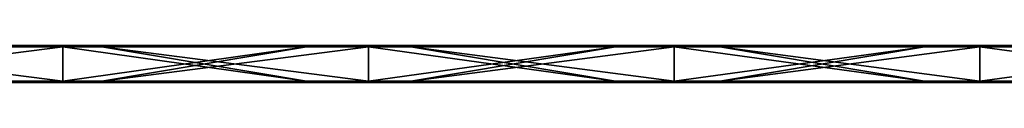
# Model space of a CAD drawing. Header units: millimetres. Extents: x -792 to 792, y -10 to 10.
# Tile 5 of 10: x -205 to -46, y -6 to 0. Entities that reach past the tile are written whole.
import ezdxf

# ---------------------------------------------------------------- set-up
doc = ezdxf.new("R2010")
doc.units = ezdxf.units.MM
doc.header["$LTSCALE"] = 65.185185
for name, color, linetype in [('1', 7, 'CONTINUOUS'), ('10', 7, 'CONTINUOUS'), ('12', 7, 'CONTINUOUS'), ('14', 7, 'CONTINUOUS'), ('2', 7, 'CONTINUOUS'), ('4', 7, 'CONTINUOUS'), ('6', 7, 'CONTINUOUS'), ('8', 7, 'CONTINUOUS')]:
    doc.layers.add(name, color=color, linetype=linetype)

msp = doc.modelspace()

# ---------------------------------------------------------------- linework, layer by layer
at = {"layer": '1', "linetype": 'CONTINUOUS'}
for points in [[(-198.07, 0, 454.8), (-247.59, 0, 454.8), (-198.07, 0, 504.8), (-198.07, 0, 454.8)], [(-247.59, 0, 454.8), (-198.07, 0, 454.8), (-247.59, 0, 404.75), (-247.59, 0, 454.8)], [(-198.07, 0, 504.8), (-247.59, 0, 454.8), (-241.8, 0, 504.8), (-198.07, 0, 504.8)], [(-198.07, 0, 454.8), (-198.07, 0, 404.75), (-247.59, 0, 404.75), (-198.07, 0, 454.8)], [(-208.65, 0, 0.2), (-247.59, 0, 0.2), (-198.07, 0, 4.35), (-208.65, 0, 0.2)], [(-198.07, 0, 4.35), (-247.59, 0, 0.2), (-247.59, 0, 4.35), (-198.07, 0, 4.35)], [(-198.07, 0, 4.35), (-247.59, 0, 4.35), (-198.07, 0, 54.4), (-198.07, 0, 4.35)], [(-198.07, 0, 54.4), (-247.59, 0, 4.35), (-247.59, 0, 54.4), (-198.07, 0, 54.4)], [(-198.07, 0, 54.4), (-247.59, 0, 54.4), (-198.07, 0, 104.45), (-198.07, 0, 54.4)], [(-198.07, 0, 104.45), (-247.59, 0, 54.4), (-247.59, 0, 104.45), (-198.07, 0, 104.45)], [(-198.07, 0, 104.45), (-247.59, 0, 104.45), (-198.07, 0, 154.5), (-198.07, 0, 104.45)], [(-198.07, 0, 154.5), (-247.59, 0, 104.45), (-247.59, 0, 154.5), (-198.07, 0, 154.5)], [(-198.07, 0, 154.5), (-247.59, 0, 154.5), (-198.07, 0, 204.55), (-198.07, 0, 154.5)], [(-198.07, 0, 204.55), (-247.59, 0, 154.5), (-247.59, 0, 204.55), (-198.07, 0, 204.55)], [(-198.07, 0, 204.55), (-247.59, 0, 204.55), (-198.07, 0, 254.6), (-198.07, 0, 204.55)], [(-198.07, 0, 254.6), (-247.59, 0, 204.55), (-247.59, 0, 254.6), (-198.07, 0, 254.6)], [(-198.07, 0, 254.6), (-247.59, 0, 254.6), (-198.07, 0, 304.65), (-198.07, 0, 254.6)], [(-198.07, 0, 304.65), (-247.59, 0, 254.6), (-247.59, 0, 304.65), (-198.07, 0, 304.65)], [(-198.07, 0, 304.65), (-247.59, 0, 304.65), (-198.07, 0, 354.7), (-198.07, 0, 304.65)], [(-198.07, 0, 354.7), (-247.59, 0, 304.65), (-247.59, 0, 354.7), (-198.07, 0, 354.7)], [(-198.07, 0, 354.7), (-247.59, 0, 354.7), (-198.07, 0, 404.75), (-198.07, 0, 354.7)], [(-198.07, 0, 404.75), (-247.59, 0, 354.7), (-247.59, 0, 404.75), (-198.07, 0, 404.75)], [(-198.07, 0, 0.2), (-208.65, 0, 0.2), (-198.07, 0, 4.35), (-198.07, 0, 0.2)], [(-148.56, 0, 454.8), (-198.07, 0, 454.8), (-148.56, 0, 504.8), (-148.56, 0, 454.8)], [(-198.07, 0, 454.8), (-148.56, 0, 454.8), (-198.07, 0, 404.75), (-198.07, 0, 454.8)], [(-148.56, 0, 504.8), (-198.07, 0, 454.8), (-191.75, 0, 504.8), (-148.56, 0, 504.8)], [(-191.75, 0, 504.8), (-198.07, 0, 454.8), (-198.07, 0, 504.8), (-191.75, 0, 504.8)], [(-148.56, 0, 454.8), (-148.56, 0, 404.75), (-198.07, 0, 404.75), (-148.56, 0, 454.8)], [(-158.6, 0, 0.2), (-198.07, 0, 0.2), (-148.56, 0, 4.35), (-158.6, 0, 0.2)], [(-148.56, 0, 4.35), (-198.07, 0, 0.2), (-198.07, 0, 4.35), (-148.56, 0, 4.35)], [(-148.56, 0, 4.35), (-198.07, 0, 4.35), (-148.56, 0, 54.4), (-148.56, 0, 4.35)], [(-148.56, 0, 54.4), (-198.07, 0, 4.35), (-198.07, 0, 54.4), (-148.56, 0, 54.4)], [(-148.56, 0, 54.4), (-198.07, 0, 54.4), (-148.56, 0, 104.45), (-148.56, 0, 54.4)], [(-148.56, 0, 104.45), (-198.07, 0, 54.4), (-198.07, 0, 104.45), (-148.56, 0, 104.45)], [(-148.56, 0, 104.45), (-198.07, 0, 104.45), (-148.56, 0, 154.5), (-148.56, 0, 104.45)], [(-148.56, 0, 154.5), (-198.07, 0, 104.45), (-198.07, 0, 154.5), (-148.56, 0, 154.5)], [(-148.56, 0, 154.5), (-198.07, 0, 154.5), (-148.56, 0, 204.55), (-148.56, 0, 154.5)], [(-148.56, 0, 204.55), (-198.07, 0, 154.5), (-198.07, 0, 204.55), (-148.56, 0, 204.55)], [(-148.56, 0, 204.55), (-198.07, 0, 204.55), (-148.56, 0, 254.6), (-148.56, 0, 204.55)], [(-148.56, 0, 254.6), (-198.07, 0, 204.55), (-198.07, 0, 254.6), (-148.56, 0, 254.6)], [(-148.56, 0, 254.6), (-198.07, 0, 254.6), (-148.56, 0, 304.65), (-148.56, 0, 254.6)], [(-148.56, 0, 304.65), (-198.07, 0, 254.6), (-198.07, 0, 304.65), (-148.56, 0, 304.65)], [(-148.56, 0, 304.65), (-198.07, 0, 304.65), (-148.56, 0, 354.7), (-148.56, 0, 304.65)], [(-148.56, 0, 354.7), (-198.07, 0, 304.65), (-198.07, 0, 354.7), (-148.56, 0, 354.7)], [(-148.56, 0, 354.7), (-198.07, 0, 354.7), (-148.56, 0, 404.75), (-148.56, 0, 354.7)], [(-148.56, 0, 404.75), (-198.07, 0, 354.7), (-198.07, 0, 404.75), (-148.56, 0, 404.75)], [(-148.56, 0, 0.2), (-158.6, 0, 0.2), (-148.56, 0, 4.35), (-148.56, 0, 0.2)], [(-99.04, 0, 454.8), (-148.56, 0, 454.8), (-99.04, 0, 504.8), (-99.04, 0, 454.8)], [(-148.56, 0, 454.8), (-99.04, 0, 454.8), (-148.56, 0, 404.75), (-148.56, 0, 454.8)], [(-99.04, 0, 504.8), (-148.56, 0, 454.8), (-141.7, 0, 504.8), (-99.04, 0, 504.8)], [(-141.7, 0, 504.8), (-148.56, 0, 454.8), (-148.56, 0, 504.8), (-141.7, 0, 504.8)], [(-99.04, 0, 454.8), (-99.04, 0, 404.75), (-148.56, 0, 404.75), (-99.04, 0, 454.8)], [(-108.55, 0, 0.2), (-148.56, 0, 0.2), (-99.04, 0, 4.35), (-108.55, 0, 0.2)], [(-99.04, 0, 4.35), (-148.56, 0, 0.2), (-148.56, 0, 4.35), (-99.04, 0, 4.35)], [(-99.04, 0, 4.35), (-148.56, 0, 4.35), (-99.04, 0, 54.4), (-99.04, 0, 4.35)], [(-99.04, 0, 54.4), (-148.56, 0, 4.35), (-148.56, 0, 54.4), (-99.04, 0, 54.4)], [(-99.04, 0, 54.4), (-148.56, 0, 54.4), (-99.04, 0, 104.45), (-99.04, 0, 54.4)], [(-99.04, 0, 104.45), (-148.56, 0, 54.4), (-148.56, 0, 104.45), (-99.04, 0, 104.45)], [(-99.04, 0, 104.45), (-148.56, 0, 104.45), (-99.04, 0, 154.5), (-99.04, 0, 104.45)], [(-99.04, 0, 154.5), (-148.56, 0, 104.45), (-148.56, 0, 154.5), (-99.04, 0, 154.5)], [(-99.04, 0, 154.5), (-148.56, 0, 154.5), (-99.04, 0, 204.55), (-99.04, 0, 154.5)], [(-99.04, 0, 204.55), (-148.56, 0, 154.5), (-148.56, 0, 204.55), (-99.04, 0, 204.55)], [(-99.04, 0, 204.55), (-148.56, 0, 204.55), (-99.04, 0, 254.6), (-99.04, 0, 204.55)], [(-99.04, 0, 254.6), (-148.56, 0, 204.55), (-148.56, 0, 254.6), (-99.04, 0, 254.6)], [(-99.04, 0, 254.6), (-148.56, 0, 254.6), (-99.04, 0, 304.65), (-99.04, 0, 254.6)], [(-99.04, 0, 304.65), (-148.56, 0, 254.6), (-148.56, 0, 304.65), (-99.04, 0, 304.65)], [(-99.04, 0, 304.65), (-148.56, 0, 304.65), (-99.04, 0, 354.7), (-99.04, 0, 304.65)], [(-99.04, 0, 354.7), (-148.56, 0, 304.65), (-148.56, 0, 354.7), (-99.04, 0, 354.7)], [(-99.04, 0, 354.7), (-148.56, 0, 354.7), (-99.04, 0, 404.75), (-99.04, 0, 354.7)], [(-99.04, 0, 404.75), (-148.56, 0, 354.7), (-148.56, 0, 404.75), (-99.04, 0, 404.75)], [(-99.04, 0, 0.2), (-108.55, 0, 0.2), (-99.04, 0, 4.35), (-99.04, 0, 0.2)], [(-49.52, 0, 454.8), (-99.04, 0, 454.8), (-49.52, 0, 504.8), (-49.52, 0, 454.8)], [(-99.04, 0, 454.8), (-49.52, 0, 454.8), (-99.04, 0, 404.75), (-99.04, 0, 454.8)], [(-49.52, 0, 504.8), (-99.04, 0, 454.8), (-91.65, 0, 504.8), (-49.52, 0, 504.8)], [(-91.65, 0, 504.8), (-99.04, 0, 454.8), (-99.04, 0, 504.8), (-91.65, 0, 504.8)], [(-49.52, 0, 454.8), (-49.52, 0, 404.75), (-99.04, 0, 404.75), (-49.52, 0, 454.8)], [(-58.5, 0, 0.2), (-99.04, 0, 0.2), (-49.52, 0, 4.35), (-58.5, 0, 0.2)], [(-49.52, 0, 4.35), (-99.04, 0, 0.2), (-99.04, 0, 4.35), (-49.52, 0, 4.35)], [(-49.52, 0, 4.35), (-99.04, 0, 4.35), (-49.52, 0, 54.4), (-49.52, 0, 4.35)], [(-49.52, 0, 54.4), (-99.04, 0, 4.35), (-99.04, 0, 54.4), (-49.52, 0, 54.4)], [(-49.52, 0, 54.4), (-99.04, 0, 54.4), (-49.52, 0, 104.45), (-49.52, 0, 54.4)], [(-49.52, 0, 104.45), (-99.04, 0, 54.4), (-99.04, 0, 104.45), (-49.52, 0, 104.45)], [(-49.52, 0, 104.45), (-99.04, 0, 104.45), (-49.52, 0, 154.5), (-49.52, 0, 104.45)], [(-49.52, 0, 154.5), (-99.04, 0, 104.45), (-99.04, 0, 154.5), (-49.52, 0, 154.5)], [(-49.52, 0, 154.5), (-99.04, 0, 154.5), (-49.52, 0, 204.55), (-49.52, 0, 154.5)], [(-49.52, 0, 204.55), (-99.04, 0, 154.5), (-99.04, 0, 204.55), (-49.52, 0, 204.55)], [(-49.52, 0, 204.55), (-99.04, 0, 204.55), (-49.52, 0, 254.6), (-49.52, 0, 204.55)], [(-49.52, 0, 254.6), (-99.04, 0, 204.55), (-99.04, 0, 254.6), (-49.52, 0, 254.6)], [(-49.52, 0, 254.6), (-99.04, 0, 254.6), (-49.52, 0, 304.65), (-49.52, 0, 254.6)], [(-49.52, 0, 304.65), (-99.04, 0, 254.6), (-99.04, 0, 304.65), (-49.52, 0, 304.65)], [(-49.52, 0, 304.65), (-99.04, 0, 304.65), (-49.52, 0, 354.7), (-49.52, 0, 304.65)], [(-49.52, 0, 354.7), (-99.04, 0, 304.65), (-99.04, 0, 354.7), (-49.52, 0, 354.7)], [(-49.52, 0, 354.7), (-99.04, 0, 354.7), (-49.52, 0, 404.75), (-49.52, 0, 354.7)], [(-49.52, 0, 404.75), (-99.04, 0, 354.7), (-99.04, 0, 404.75), (-49.52, 0, 404.75)], [(-49.52, 0, 0.2), (-58.5, 0, 0.2), (-49.52, 0, 4.35), (-49.52, 0, 0.2)], [(0, 0, 454.8), (-49.52, 0, 454.8), (0, 0, 504.8), (0, 0, 454.8)], [(-49.52, 0, 454.8), (0, 0, 454.8), (-49.52, 0, 404.75), (-49.52, 0, 454.8)], [(0, 0, 504.8), (-49.52, 0, 454.8), (-41.6, 0, 504.8), (0, 0, 504.8)], [(-41.6, 0, 504.8), (-49.52, 0, 454.8), (-49.52, 0, 504.8), (-41.6, 0, 504.8)], [(0, 0, 454.8), (0, 0, 404.75), (-49.52, 0, 404.75), (0, 0, 454.8)], [(-8.45, 0, 0.2), (-49.52, 0, 0.2), (0, 0, 4.35), (-8.45, 0, 0.2)], [(0, 0, 4.35), (-49.52, 0, 0.2), (-49.52, 0, 4.35), (0, 0, 4.35)], [(0, 0, 4.35), (-49.52, 0, 4.35), (0, 0, 54.4), (0, 0, 4.35)], [(0, 0, 54.4), (-49.52, 0, 4.35), (-49.52, 0, 54.4), (0, 0, 54.4)], [(0, 0, 54.4), (-49.52, 0, 54.4), (0, 0, 104.45), (0, 0, 54.4)], [(0, 0, 104.45), (-49.52, 0, 54.4), (-49.52, 0, 104.45), (0, 0, 104.45)], [(0, 0, 104.45), (-49.52, 0, 104.45), (0, 0, 154.5), (0, 0, 104.45)], [(0, 0, 154.5), (-49.52, 0, 104.45), (-49.52, 0, 154.5), (0, 0, 154.5)], [(0, 0, 154.5), (-49.52, 0, 154.5), (0, 0, 204.55), (0, 0, 154.5)], [(0, 0, 204.55), (-49.52, 0, 154.5), (-49.52, 0, 204.55), (0, 0, 204.55)], [(0, 0, 204.55), (-49.52, 0, 204.55), (0, 0, 254.6), (0, 0, 204.55)], [(0, 0, 254.6), (-49.52, 0, 204.55), (-49.52, 0, 254.6), (0, 0, 254.6)], [(0, 0, 254.6), (-49.52, 0, 254.6), (0, 0, 304.65), (0, 0, 254.6)], [(0, 0, 304.65), (-49.52, 0, 254.6), (-49.52, 0, 304.65), (0, 0, 304.65)], [(0, 0, 304.65), (-49.52, 0, 304.65), (0, 0, 354.7), (0, 0, 304.65)], [(0, 0, 354.7), (-49.52, 0, 304.65), (-49.52, 0, 354.7), (0, 0, 354.7)], [(0, 0, 354.7), (-49.52, 0, 354.7), (0, 0, 404.75), (0, 0, 354.7)], [(0, 0, 404.75), (-49.52, 0, 354.7), (-49.52, 0, 404.75), (0, 0, 404.75)]]:
    msp.add_3dface(points, dxfattribs=at)
at = {"layer": '10', "linetype": 'CONTINUOUS'}
for points in [[(-191.75, 0, 504.8), (-198.07, 0, 504.8), (-241.8, -0.03, 504.9), (-191.75, 0, 504.8)], [(-191.75, 0, 504.8), (-241.8, -0.03, 504.9), (-191.75, -0.03, 504.9), (-191.75, 0, 504.8)], [(-198.07, 0, 504.8), (-241.8, 0, 504.8), (-241.8, -0.03, 504.9), (-198.07, 0, 504.8)], [(-141.7, 0, 504.8), (-148.56, 0, 504.8), (-191.75, -0.03, 504.9), (-141.7, 0, 504.8)], [(-141.7, 0, 504.8), (-191.75, -0.03, 504.9), (-141.7, -0.03, 504.9), (-141.7, 0, 504.8)], [(-148.56, 0, 504.8), (-191.75, 0, 504.8), (-191.75, -0.03, 504.9), (-148.56, 0, 504.8)], [(-91.65, 0, 504.8), (-99.04, 0, 504.8), (-141.7, -0.03, 504.9), (-91.65, 0, 504.8)], [(-91.65, 0, 504.8), (-141.7, -0.03, 504.9), (-91.65, -0.03, 504.9), (-91.65, 0, 504.8)], [(-99.04, 0, 504.8), (-141.7, 0, 504.8), (-141.7, -0.03, 504.9), (-99.04, 0, 504.8)], [(-41.6, 0, 504.8), (-49.52, 0, 504.8), (-91.65, -0.03, 504.9), (-41.6, 0, 504.8)], [(-41.6, 0, 504.8), (-91.65, -0.03, 504.9), (-41.6, -0.03, 504.9), (-41.6, 0, 504.8)], [(-49.52, 0, 504.8), (-91.65, 0, 504.8), (-91.65, -0.03, 504.9), (-49.52, 0, 504.8)], [(-241.8, -0.03, 504.9), (-241.8, -0.1, 504.97), (-191.75, -0.03, 504.9), (-241.8, -0.03, 504.9)], [(-191.75, -0.03, 504.9), (-241.8, -0.1, 504.97), (-191.75, -0.1, 504.97), (-191.75, -0.03, 504.9)], [(-241.8, -0.2, 505), (-198.07, -0.2, 505), (-191.75, -0.1, 504.97), (-241.8, -0.2, 505)], [(-241.8, -0.1, 504.97), (-241.8, -0.2, 505), (-191.75, -0.1, 504.97), (-241.8, -0.1, 504.97)], [(-198.07, -0.2, 505), (-191.75, -0.2, 505), (-191.75, -0.1, 504.97), (-198.07, -0.2, 505)], [(-191.75, -0.03, 504.9), (-191.75, -0.1, 504.97), (-141.7, -0.03, 504.9), (-191.75, -0.03, 504.9)], [(-141.7, -0.03, 504.9), (-191.75, -0.1, 504.97), (-141.7, -0.1, 504.97), (-141.7, -0.03, 504.9)], [(-191.75, -0.2, 505), (-148.56, -0.2, 505), (-141.7, -0.1, 504.97), (-191.75, -0.2, 505)], [(-191.75, -0.1, 504.97), (-191.75, -0.2, 505), (-141.7, -0.1, 504.97), (-191.75, -0.1, 504.97)], [(-148.56, -0.2, 505), (-141.7, -0.2, 505), (-141.7, -0.1, 504.97), (-148.56, -0.2, 505)], [(-141.7, -0.03, 504.9), (-141.7, -0.1, 504.97), (-91.65, -0.03, 504.9), (-141.7, -0.03, 504.9)], [(-91.65, -0.03, 504.9), (-141.7, -0.1, 504.97), (-91.65, -0.1, 504.97), (-91.65, -0.03, 504.9)], [(-141.7, -0.2, 505), (-99.04, -0.2, 505), (-91.65, -0.1, 504.97), (-141.7, -0.2, 505)], [(-141.7, -0.1, 504.97), (-141.7, -0.2, 505), (-91.65, -0.1, 504.97), (-141.7, -0.1, 504.97)], [(-99.04, -0.2, 505), (-91.65, -0.2, 505), (-91.65, -0.1, 504.97), (-99.04, -0.2, 505)], [(-91.65, -0.03, 504.9), (-91.65, -0.1, 504.97), (-41.6, -0.03, 504.9), (-91.65, -0.03, 504.9)], [(-41.6, -0.03, 504.9), (-91.65, -0.1, 504.97), (-41.6, -0.1, 504.97), (-41.6, -0.03, 504.9)], [(-91.65, -0.2, 505), (-49.52, -0.2, 505), (-41.6, -0.1, 504.97), (-91.65, -0.2, 505)], [(-91.65, -0.1, 504.97), (-91.65, -0.2, 505), (-41.6, -0.1, 504.97), (-91.65, -0.1, 504.97)], [(-49.52, -0.2, 505), (-41.6, -0.2, 505), (-41.6, -0.1, 504.97), (-49.52, -0.2, 505)]]:
    msp.add_3dface(points, dxfattribs=at)
at = {"layer": '12', "linetype": 'CONTINUOUS'}
for points in [[(-208.65, 0, 0.2), (-198.07, 0, 0.2), (-158.6, -0.03, 0.1), (-208.65, 0, 0.2)], [(-208.65, 0, 0.2), (-158.6, -0.03, 0.1), (-208.65, -0.03, 0.1), (-208.65, 0, 0.2)], [(-198.07, 0, 0.2), (-158.6, 0, 0.2), (-158.6, -0.03, 0.1), (-198.07, 0, 0.2)], [(-158.6, 0, 0.2), (-148.56, 0, 0.2), (-108.55, -0.03, 0.1), (-158.6, 0, 0.2)], [(-158.6, 0, 0.2), (-108.55, -0.03, 0.1), (-158.6, -0.03, 0.1), (-158.6, 0, 0.2)], [(-148.56, 0, 0.2), (-108.55, 0, 0.2), (-108.55, -0.03, 0.1), (-148.56, 0, 0.2)], [(-108.55, 0, 0.2), (-99.04, 0, 0.2), (-58.5, -0.03, 0.1), (-108.55, 0, 0.2)], [(-108.55, 0, 0.2), (-58.5, -0.03, 0.1), (-108.55, -0.03, 0.1), (-108.55, 0, 0.2)], [(-99.04, 0, 0.2), (-58.5, 0, 0.2), (-58.5, -0.03, 0.1), (-99.04, 0, 0.2)], [(-58.5, 0, 0.2), (-49.52, 0, 0.2), (-8.45, -0.03, 0.1), (-58.5, 0, 0.2)], [(-58.5, 0, 0.2), (-8.45, -0.03, 0.1), (-58.5, -0.03, 0.1), (-58.5, 0, 0.2)], [(-49.52, 0, 0.2), (-8.45, 0, 0.2), (-8.45, -0.03, 0.1), (-49.52, 0, 0.2)], [(-158.6, -0.03, 0.1), (-158.6, -0.1, 0.03), (-208.65, -0.03, 0.1), (-158.6, -0.03, 0.1)], [(-208.65, -0.03, 0.1), (-158.6, -0.1, 0.03), (-208.65, -0.1, 0.03), (-208.65, -0.03, 0.1)], [(-158.6, -0.2), (-198.07, -0.2), (-208.65, -0.1, 0.03), (-158.6, -0.2)], [(-158.6, -0.1, 0.03), (-158.6, -0.2), (-208.65, -0.1, 0.03), (-158.6, -0.1, 0.03)], [(-198.07, -0.2), (-208.65, -0.2), (-208.65, -0.1, 0.03), (-198.07, -0.2)], [(-108.55, -0.03, 0.1), (-108.55, -0.1, 0.03), (-158.6, -0.03, 0.1), (-108.55, -0.03, 0.1)], [(-158.6, -0.03, 0.1), (-108.55, -0.1, 0.03), (-158.6, -0.1, 0.03), (-158.6, -0.03, 0.1)], [(-108.55, -0.2), (-148.56, -0.2), (-158.6, -0.1, 0.03), (-108.55, -0.2)], [(-108.55, -0.1, 0.03), (-108.55, -0.2), (-158.6, -0.1, 0.03), (-108.55, -0.1, 0.03)], [(-148.56, -0.2), (-158.6, -0.2), (-158.6, -0.1, 0.03), (-148.56, -0.2)], [(-58.5, -0.03, 0.1), (-58.5, -0.1, 0.03), (-108.55, -0.03, 0.1), (-58.5, -0.03, 0.1)], [(-108.55, -0.03, 0.1), (-58.5, -0.1, 0.03), (-108.55, -0.1, 0.03), (-108.55, -0.03, 0.1)], [(-58.5, -0.2), (-99.04, -0.2), (-108.55, -0.1, 0.03), (-58.5, -0.2)], [(-58.5, -0.1, 0.03), (-58.5, -0.2), (-108.55, -0.1, 0.03), (-58.5, -0.1, 0.03)], [(-99.04, -0.2), (-108.55, -0.2), (-108.55, -0.1, 0.03), (-99.04, -0.2)], [(-8.45, -0.03, 0.1), (-8.45, -0.1, 0.03), (-58.5, -0.03, 0.1), (-8.45, -0.03, 0.1)], [(-58.5, -0.03, 0.1), (-8.45, -0.1, 0.03), (-58.5, -0.1, 0.03), (-58.5, -0.03, 0.1)], [(-8.45, -0.2), (-49.52, -0.2), (-58.5, -0.1, 0.03), (-8.45, -0.2)], [(-8.45, -0.1, 0.03), (-8.45, -0.2), (-58.5, -0.1, 0.03), (-8.45, -0.1, 0.03)], [(-49.52, -0.2), (-58.5, -0.2), (-58.5, -0.1, 0.03), (-49.52, -0.2)]]:
    msp.add_3dface(points, dxfattribs=at)
at = {"layer": '14', "linetype": 'CONTINUOUS'}
for points in [[(-241.8, -5.8), (-198.07, -5.8), (-191.75, -5.9, 0.03), (-241.8, -5.8)], [(-241.8, -5.9, 0.03), (-241.8, -5.8), (-191.75, -5.9, 0.03), (-241.8, -5.9, 0.03)], [(-241.8, -5.97, 0.1), (-241.8, -5.9, 0.03), (-191.75, -5.97, 0.1), (-241.8, -5.97, 0.1)], [(-191.75, -5.97, 0.1), (-241.8, -5.9, 0.03), (-191.75, -5.9, 0.03), (-191.75, -5.97, 0.1)], [(-191.75, -6, 0.2), (-198.07, -6, 0.2), (-241.8, -5.97, 0.1), (-191.75, -6, 0.2)], [(-191.75, -6, 0.2), (-241.8, -5.97, 0.1), (-191.75, -5.97, 0.1), (-191.75, -6, 0.2)], [(-198.07, -6, 0.2), (-241.8, -6, 0.2), (-241.8, -5.97, 0.1), (-198.07, -6, 0.2)], [(-198.07, -5.8), (-191.75, -5.8), (-191.75, -5.9, 0.03), (-198.07, -5.8)], [(-191.75, -5.8), (-148.56, -5.8), (-141.7, -5.9, 0.03), (-191.75, -5.8)], [(-191.75, -5.9, 0.03), (-191.75, -5.8), (-141.7, -5.9, 0.03), (-191.75, -5.9, 0.03)], [(-191.75, -5.97, 0.1), (-191.75, -5.9, 0.03), (-141.7, -5.97, 0.1), (-191.75, -5.97, 0.1)], [(-141.7, -5.97, 0.1), (-191.75, -5.9, 0.03), (-141.7, -5.9, 0.03), (-141.7, -5.97, 0.1)], [(-141.7, -6, 0.2), (-148.56, -6, 0.2), (-191.75, -5.97, 0.1), (-141.7, -6, 0.2)], [(-141.7, -6, 0.2), (-191.75, -5.97, 0.1), (-141.7, -5.97, 0.1), (-141.7, -6, 0.2)], [(-148.56, -6, 0.2), (-191.75, -6, 0.2), (-191.75, -5.97, 0.1), (-148.56, -6, 0.2)], [(-148.56, -5.8), (-141.7, -5.8), (-141.7, -5.9, 0.03), (-148.56, -5.8)], [(-141.7, -5.8), (-99.04, -5.8), (-91.65, -5.9, 0.03), (-141.7, -5.8)], [(-141.7, -5.9, 0.03), (-141.7, -5.8), (-91.65, -5.9, 0.03), (-141.7, -5.9, 0.03)], [(-141.7, -5.97, 0.1), (-141.7, -5.9, 0.03), (-91.65, -5.97, 0.1), (-141.7, -5.97, 0.1)], [(-91.65, -5.97, 0.1), (-141.7, -5.9, 0.03), (-91.65, -5.9, 0.03), (-91.65, -5.97, 0.1)], [(-91.65, -6, 0.2), (-99.04, -6, 0.2), (-141.7, -5.97, 0.1), (-91.65, -6, 0.2)], [(-91.65, -6, 0.2), (-141.7, -5.97, 0.1), (-91.65, -5.97, 0.1), (-91.65, -6, 0.2)], [(-99.04, -6, 0.2), (-141.7, -6, 0.2), (-141.7, -5.97, 0.1), (-99.04, -6, 0.2)], [(-99.04, -5.8), (-91.65, -5.8), (-91.65, -5.9, 0.03), (-99.04, -5.8)], [(-91.65, -5.8), (-49.52, -5.8), (-41.6, -5.9, 0.03), (-91.65, -5.8)], [(-91.65, -5.9, 0.03), (-91.65, -5.8), (-41.6, -5.9, 0.03), (-91.65, -5.9, 0.03)], [(-91.65, -5.97, 0.1), (-91.65, -5.9, 0.03), (-41.6, -5.97, 0.1), (-91.65, -5.97, 0.1)], [(-41.6, -5.97, 0.1), (-91.65, -5.9, 0.03), (-41.6, -5.9, 0.03), (-41.6, -5.97, 0.1)], [(-41.6, -6, 0.2), (-49.52, -6, 0.2), (-91.65, -5.97, 0.1), (-41.6, -6, 0.2)], [(-41.6, -6, 0.2), (-91.65, -5.97, 0.1), (-41.6, -5.97, 0.1), (-41.6, -6, 0.2)], [(-49.52, -6, 0.2), (-91.65, -6, 0.2), (-91.65, -5.97, 0.1), (-49.52, -6, 0.2)], [(-49.52, -5.8), (-41.6, -5.8), (-41.6, -5.9, 0.03), (-49.52, -5.8)]]:
    msp.add_3dface(points, dxfattribs=at)
at = {"layer": '2', "linetype": 'CONTINUOUS'}
for points in [[(-208.65, -6, 504.8), (-247.59, -6, 504.8), (-198.07, -6, 454.8), (-208.65, -6, 504.8)], [(-198.07, -6, 454.8), (-247.59, -6, 504.8), (-247.59, -6, 454.8), (-198.07, -6, 454.8)], [(-198.07, -6, 454.8), (-247.59, -6, 454.8), (-198.07, -6, 404.75), (-198.07, -6, 454.8)], [(-198.07, -6, 404.75), (-247.59, -6, 454.8), (-247.59, -6, 404.75), (-198.07, -6, 404.75)], [(-198.07, -6, 404.75), (-247.59, -6, 404.75), (-198.07, -6, 354.7), (-198.07, -6, 404.75)], [(-198.07, -6, 354.7), (-247.59, -6, 404.75), (-247.59, -6, 354.7), (-198.07, -6, 354.7)], [(-198.07, -6, 354.7), (-247.59, -6, 354.7), (-198.07, -6, 304.65), (-198.07, -6, 354.7)], [(-198.07, -6, 304.65), (-247.59, -6, 354.7), (-247.59, -6, 304.65), (-198.07, -6, 304.65)], [(-198.07, -6, 304.65), (-247.59, -6, 304.65), (-198.07, -6, 254.6), (-198.07, -6, 304.65)], [(-198.07, -6, 254.6), (-247.59, -6, 304.65), (-247.59, -6, 254.6), (-198.07, -6, 254.6)], [(-198.07, -6, 254.6), (-247.59, -6, 254.6), (-198.07, -6, 204.55), (-198.07, -6, 254.6)], [(-198.07, -6, 204.55), (-247.59, -6, 254.6), (-247.59, -6, 204.55), (-198.07, -6, 204.55)], [(-198.07, -6, 204.55), (-247.59, -6, 204.55), (-198.07, -6, 154.5), (-198.07, -6, 204.55)], [(-198.07, -6, 154.5), (-247.59, -6, 204.55), (-247.59, -6, 154.5), (-198.07, -6, 154.5)], [(-198.07, -6, 154.5), (-247.59, -6, 154.5), (-198.07, -6, 104.45), (-198.07, -6, 154.5)], [(-198.07, -6, 104.45), (-247.59, -6, 154.5), (-247.59, -6, 104.45), (-198.07, -6, 104.45)], [(-198.07, -6, 104.45), (-247.59, -6, 104.45), (-198.07, -6, 54.4), (-198.07, -6, 104.45)], [(-198.07, -6, 54.4), (-247.59, -6, 104.45), (-247.59, -6, 54.4), (-198.07, -6, 54.4)], [(-198.07, -6, 54.4), (-247.59, -6, 54.4), (-198.07, -6, 4.35), (-198.07, -6, 54.4)], [(-198.07, -6, 4.35), (-247.59, -6, 54.4), (-247.59, -6, 4.35), (-198.07, -6, 4.35)], [(-198.07, -6, 4.35), (-247.59, -6, 4.35), (-198.07, -6, 0.2), (-198.07, -6, 4.35)], [(-198.07, -6, 0.2), (-247.59, -6, 4.35), (-241.8, -6, 0.2), (-198.07, -6, 0.2)], [(-198.07, -6, 504.8), (-208.65, -6, 504.8), (-198.07, -6, 454.8), (-198.07, -6, 504.8)], [(-158.6, -6, 504.8), (-198.07, -6, 504.8), (-148.56, -6, 454.8), (-158.6, -6, 504.8)], [(-148.56, -6, 454.8), (-198.07, -6, 504.8), (-198.07, -6, 454.8), (-148.56, -6, 454.8)], [(-148.56, -6, 454.8), (-198.07, -6, 454.8), (-148.56, -6, 404.75), (-148.56, -6, 454.8)], [(-148.56, -6, 404.75), (-198.07, -6, 454.8), (-198.07, -6, 404.75), (-148.56, -6, 404.75)], [(-148.56, -6, 404.75), (-198.07, -6, 404.75), (-148.56, -6, 354.7), (-148.56, -6, 404.75)], [(-148.56, -6, 354.7), (-198.07, -6, 404.75), (-198.07, -6, 354.7), (-148.56, -6, 354.7)], [(-148.56, -6, 354.7), (-198.07, -6, 354.7), (-148.56, -6, 304.65), (-148.56, -6, 354.7)], [(-148.56, -6, 304.65), (-198.07, -6, 354.7), (-198.07, -6, 304.65), (-148.56, -6, 304.65)], [(-148.56, -6, 304.65), (-198.07, -6, 304.65), (-148.56, -6, 254.6), (-148.56, -6, 304.65)], [(-148.56, -6, 254.6), (-198.07, -6, 304.65), (-198.07, -6, 254.6), (-148.56, -6, 254.6)], [(-148.56, -6, 254.6), (-198.07, -6, 254.6), (-148.56, -6, 204.55), (-148.56, -6, 254.6)], [(-148.56, -6, 204.55), (-198.07, -6, 254.6), (-198.07, -6, 204.55), (-148.56, -6, 204.55)], [(-148.56, -6, 204.55), (-198.07, -6, 204.55), (-148.56, -6, 154.5), (-148.56, -6, 204.55)], [(-148.56, -6, 154.5), (-198.07, -6, 204.55), (-198.07, -6, 154.5), (-148.56, -6, 154.5)], [(-148.56, -6, 154.5), (-198.07, -6, 154.5), (-148.56, -6, 104.45), (-148.56, -6, 154.5)], [(-148.56, -6, 104.45), (-198.07, -6, 154.5), (-198.07, -6, 104.45), (-148.56, -6, 104.45)], [(-148.56, -6, 104.45), (-198.07, -6, 104.45), (-148.56, -6, 54.4), (-148.56, -6, 104.45)], [(-148.56, -6, 54.4), (-198.07, -6, 104.45), (-198.07, -6, 54.4), (-148.56, -6, 54.4)], [(-148.56, -6, 54.4), (-198.07, -6, 54.4), (-148.56, -6, 4.35), (-148.56, -6, 54.4)], [(-148.56, -6, 4.35), (-198.07, -6, 54.4), (-198.07, -6, 4.35), (-148.56, -6, 4.35)], [(-148.56, -6, 4.35), (-198.07, -6, 4.35), (-148.56, -6, 0.2), (-148.56, -6, 4.35)], [(-148.56, -6, 0.2), (-198.07, -6, 4.35), (-191.75, -6, 0.2), (-148.56, -6, 0.2)], [(-191.75, -6, 0.2), (-198.07, -6, 4.35), (-198.07, -6, 0.2), (-191.75, -6, 0.2)], [(-148.56, -6, 504.8), (-158.6, -6, 504.8), (-148.56, -6, 454.8), (-148.56, -6, 504.8)], [(-108.55, -6, 504.8), (-148.56, -6, 504.8), (-99.04, -6, 454.8), (-108.55, -6, 504.8)], [(-99.04, -6, 454.8), (-148.56, -6, 504.8), (-148.56, -6, 454.8), (-99.04, -6, 454.8)], [(-99.04, -6, 454.8), (-148.56, -6, 454.8), (-99.04, -6, 404.75), (-99.04, -6, 454.8)], [(-99.04, -6, 404.75), (-148.56, -6, 454.8), (-148.56, -6, 404.75), (-99.04, -6, 404.75)], [(-99.04, -6, 404.75), (-148.56, -6, 404.75), (-99.04, -6, 354.7), (-99.04, -6, 404.75)], [(-99.04, -6, 354.7), (-148.56, -6, 404.75), (-148.56, -6, 354.7), (-99.04, -6, 354.7)], [(-99.04, -6, 354.7), (-148.56, -6, 354.7), (-99.04, -6, 304.65), (-99.04, -6, 354.7)], [(-99.04, -6, 304.65), (-148.56, -6, 354.7), (-148.56, -6, 304.65), (-99.04, -6, 304.65)], [(-99.04, -6, 304.65), (-148.56, -6, 304.65), (-99.04, -6, 254.6), (-99.04, -6, 304.65)], [(-99.04, -6, 254.6), (-148.56, -6, 304.65), (-148.56, -6, 254.6), (-99.04, -6, 254.6)], [(-99.04, -6, 254.6), (-148.56, -6, 254.6), (-99.04, -6, 204.55), (-99.04, -6, 254.6)], [(-99.04, -6, 204.55), (-148.56, -6, 254.6), (-148.56, -6, 204.55), (-99.04, -6, 204.55)], [(-99.04, -6, 204.55), (-148.56, -6, 204.55), (-99.04, -6, 154.5), (-99.04, -6, 204.55)], [(-99.04, -6, 154.5), (-148.56, -6, 204.55), (-148.56, -6, 154.5), (-99.04, -6, 154.5)], [(-99.04, -6, 154.5), (-148.56, -6, 154.5), (-99.04, -6, 104.45), (-99.04, -6, 154.5)], [(-99.04, -6, 104.45), (-148.56, -6, 154.5), (-148.56, -6, 104.45), (-99.04, -6, 104.45)], [(-99.04, -6, 104.45), (-148.56, -6, 104.45), (-99.04, -6, 54.4), (-99.04, -6, 104.45)], [(-99.04, -6, 54.4), (-148.56, -6, 104.45), (-148.56, -6, 54.4), (-99.04, -6, 54.4)], [(-99.04, -6, 54.4), (-148.56, -6, 54.4), (-99.04, -6, 4.35), (-99.04, -6, 54.4)], [(-99.04, -6, 4.35), (-148.56, -6, 54.4), (-148.56, -6, 4.35), (-99.04, -6, 4.35)], [(-99.04, -6, 4.35), (-148.56, -6, 4.35), (-99.04, -6, 0.2), (-99.04, -6, 4.35)], [(-99.04, -6, 0.2), (-148.56, -6, 4.35), (-141.7, -6, 0.2), (-99.04, -6, 0.2)], [(-141.7, -6, 0.2), (-148.56, -6, 4.35), (-148.56, -6, 0.2), (-141.7, -6, 0.2)], [(-99.04, -6, 504.8), (-108.55, -6, 504.8), (-99.04, -6, 454.8), (-99.04, -6, 504.8)], [(-58.5, -6, 504.8), (-99.04, -6, 504.8), (-49.52, -6, 454.8), (-58.5, -6, 504.8)], [(-49.52, -6, 454.8), (-99.04, -6, 504.8), (-99.04, -6, 454.8), (-49.52, -6, 454.8)], [(-49.52, -6, 454.8), (-99.04, -6, 454.8), (-49.52, -6, 404.75), (-49.52, -6, 454.8)], [(-49.52, -6, 404.75), (-99.04, -6, 454.8), (-99.04, -6, 404.75), (-49.52, -6, 404.75)], [(-49.52, -6, 404.75), (-99.04, -6, 404.75), (-49.52, -6, 354.7), (-49.52, -6, 404.75)], [(-49.52, -6, 354.7), (-99.04, -6, 404.75), (-99.04, -6, 354.7), (-49.52, -6, 354.7)], [(-49.52, -6, 354.7), (-99.04, -6, 354.7), (-49.52, -6, 304.65), (-49.52, -6, 354.7)], [(-49.52, -6, 304.65), (-99.04, -6, 354.7), (-99.04, -6, 304.65), (-49.52, -6, 304.65)], [(-49.52, -6, 304.65), (-99.04, -6, 304.65), (-49.52, -6, 254.6), (-49.52, -6, 304.65)], [(-49.52, -6, 254.6), (-99.04, -6, 304.65), (-99.04, -6, 254.6), (-49.52, -6, 254.6)], [(-49.52, -6, 254.6), (-99.04, -6, 254.6), (-49.52, -6, 204.55), (-49.52, -6, 254.6)], [(-49.52, -6, 204.55), (-99.04, -6, 254.6), (-99.04, -6, 204.55), (-49.52, -6, 204.55)], [(-49.52, -6, 204.55), (-99.04, -6, 204.55), (-49.52, -6, 154.5), (-49.52, -6, 204.55)], [(-49.52, -6, 154.5), (-99.04, -6, 204.55), (-99.04, -6, 154.5), (-49.52, -6, 154.5)], [(-49.52, -6, 154.5), (-99.04, -6, 154.5), (-49.52, -6, 104.45), (-49.52, -6, 154.5)], [(-49.52, -6, 104.45), (-99.04, -6, 154.5), (-99.04, -6, 104.45), (-49.52, -6, 104.45)], [(-49.52, -6, 104.45), (-99.04, -6, 104.45), (-49.52, -6, 54.4), (-49.52, -6, 104.45)], [(-49.52, -6, 54.4), (-99.04, -6, 104.45), (-99.04, -6, 54.4), (-49.52, -6, 54.4)], [(-49.52, -6, 54.4), (-99.04, -6, 54.4), (-49.52, -6, 4.35), (-49.52, -6, 54.4)], [(-49.52, -6, 4.35), (-99.04, -6, 54.4), (-99.04, -6, 4.35), (-49.52, -6, 4.35)], [(-49.52, -6, 4.35), (-99.04, -6, 4.35), (-49.52, -6, 0.2), (-49.52, -6, 4.35)], [(-49.52, -6, 0.2), (-99.04, -6, 4.35), (-91.65, -6, 0.2), (-49.52, -6, 0.2)], [(-91.65, -6, 0.2), (-99.04, -6, 4.35), (-99.04, -6, 0.2), (-91.65, -6, 0.2)], [(-49.52, -6, 504.8), (-58.5, -6, 504.8), (-49.52, -6, 454.8), (-49.52, -6, 504.8)], [(-8.45, -6, 504.8), (-49.52, -6, 504.8), (0, -6, 454.8), (-8.45, -6, 504.8)], [(0, -6, 454.8), (-49.52, -6, 504.8), (-49.52, -6, 454.8), (0, -6, 454.8)], [(0, -6, 454.8), (-49.52, -6, 454.8), (0, -6, 404.75), (0, -6, 454.8)], [(0, -6, 404.75), (-49.52, -6, 454.8), (-49.52, -6, 404.75), (0, -6, 404.75)], [(0, -6, 404.75), (-49.52, -6, 404.75), (0, -6, 354.7), (0, -6, 404.75)], [(0, -6, 354.7), (-49.52, -6, 404.75), (-49.52, -6, 354.7), (0, -6, 354.7)], [(0, -6, 354.7), (-49.52, -6, 354.7), (0, -6, 304.65), (0, -6, 354.7)], [(0, -6, 304.65), (-49.52, -6, 354.7), (-49.52, -6, 304.65), (0, -6, 304.65)], [(0, -6, 304.65), (-49.52, -6, 304.65), (0, -6, 254.6), (0, -6, 304.65)], [(0, -6, 254.6), (-49.52, -6, 304.65), (-49.52, -6, 254.6), (0, -6, 254.6)], [(0, -6, 254.6), (-49.52, -6, 254.6), (0, -6, 204.55), (0, -6, 254.6)], [(0, -6, 204.55), (-49.52, -6, 254.6), (-49.52, -6, 204.55), (0, -6, 204.55)], [(0, -6, 204.55), (-49.52, -6, 204.55), (0, -6, 154.5), (0, -6, 204.55)], [(0, -6, 154.5), (-49.52, -6, 204.55), (-49.52, -6, 154.5), (0, -6, 154.5)], [(0, -6, 154.5), (-49.52, -6, 154.5), (0, -6, 104.45), (0, -6, 154.5)], [(0, -6, 104.45), (-49.52, -6, 154.5), (-49.52, -6, 104.45), (0, -6, 104.45)], [(0, -6, 104.45), (-49.52, -6, 104.45), (0, -6, 54.4), (0, -6, 104.45)], [(0, -6, 54.4), (-49.52, -6, 104.45), (-49.52, -6, 54.4), (0, -6, 54.4)], [(0, -6, 54.4), (-49.52, -6, 54.4), (0, -6, 4.35), (0, -6, 54.4)], [(0, -6, 4.35), (-49.52, -6, 54.4), (-49.52, -6, 4.35), (0, -6, 4.35)], [(0, -6, 4.35), (-49.52, -6, 4.35), (0, -6, 0.2), (0, -6, 4.35)], [(0, -6, 0.2), (-49.52, -6, 4.35), (-41.6, -6, 0.2), (0, -6, 0.2)], [(-41.6, -6, 0.2), (-49.52, -6, 4.35), (-49.52, -6, 0.2), (-41.6, -6, 0.2)]]:
    msp.add_3dface(points, dxfattribs=at)
at = {"layer": '4', "linetype": 'CONTINUOUS'}
for points in [[(-198.07, -0.2, 505), (-241.8, -0.2, 505), (-198.07, -5.8, 505), (-198.07, -0.2, 505)], [(-198.07, -5.8, 505), (-241.8, -0.2, 505), (-208.65, -5.8, 505), (-198.07, -5.8, 505)], [(-191.75, -0.2, 505), (-198.07, -0.2, 505), (-158.6, -5.8, 505), (-191.75, -0.2, 505)], [(-158.6, -5.8, 505), (-198.07, -0.2, 505), (-198.07, -5.8, 505), (-158.6, -5.8, 505)], [(-148.56, -0.2, 505), (-191.75, -0.2, 505), (-148.56, -5.8, 505), (-148.56, -0.2, 505)], [(-148.56, -5.8, 505), (-191.75, -0.2, 505), (-158.6, -5.8, 505), (-148.56, -5.8, 505)], [(-141.7, -0.2, 505), (-148.56, -0.2, 505), (-108.55, -5.8, 505), (-141.7, -0.2, 505)], [(-108.55, -5.8, 505), (-148.56, -0.2, 505), (-148.56, -5.8, 505), (-108.55, -5.8, 505)], [(-99.04, -0.2, 505), (-141.7, -0.2, 505), (-99.04, -5.8, 505), (-99.04, -0.2, 505)], [(-99.04, -5.8, 505), (-141.7, -0.2, 505), (-108.55, -5.8, 505), (-99.04, -5.8, 505)], [(-91.65, -0.2, 505), (-99.04, -0.2, 505), (-58.5, -5.8, 505), (-91.65, -0.2, 505)], [(-58.5, -5.8, 505), (-99.04, -0.2, 505), (-99.04, -5.8, 505), (-58.5, -5.8, 505)], [(-49.52, -0.2, 505), (-91.65, -0.2, 505), (-49.52, -5.8, 505), (-49.52, -0.2, 505)], [(-49.52, -5.8, 505), (-91.65, -0.2, 505), (-58.5, -5.8, 505), (-49.52, -5.8, 505)], [(-41.6, -0.2, 505), (-49.52, -0.2, 505), (-8.45, -5.8, 505), (-41.6, -0.2, 505)], [(-8.45, -5.8, 505), (-49.52, -0.2, 505), (-49.52, -5.8, 505), (-8.45, -5.8, 505)]]:
    msp.add_3dface(points, dxfattribs=at)
at = {"layer": '6', "linetype": 'CONTINUOUS'}
for points in [[(-208.65, -0.2), (-198.07, -0.2), (-241.8, -5.8), (-208.65, -0.2)], [(-241.8, -5.8), (-198.07, -0.2), (-198.07, -5.8), (-241.8, -5.8)], [(-198.07, -0.2), (-158.6, -0.2), (-198.07, -5.8), (-198.07, -0.2)], [(-198.07, -5.8), (-158.6, -0.2), (-191.75, -5.8), (-198.07, -5.8)], [(-158.6, -0.2), (-148.56, -0.2), (-191.75, -5.8), (-158.6, -0.2)], [(-191.75, -5.8), (-148.56, -0.2), (-148.56, -5.8), (-191.75, -5.8)], [(-148.56, -0.2), (-108.55, -0.2), (-148.56, -5.8), (-148.56, -0.2)], [(-148.56, -5.8), (-108.55, -0.2), (-141.7, -5.8), (-148.56, -5.8)], [(-108.55, -0.2), (-99.04, -0.2), (-141.7, -5.8), (-108.55, -0.2)], [(-141.7, -5.8), (-99.04, -0.2), (-99.04, -5.8), (-141.7, -5.8)], [(-99.04, -0.2), (-58.5, -0.2), (-99.04, -5.8), (-99.04, -0.2)], [(-99.04, -5.8), (-58.5, -0.2), (-91.65, -5.8), (-99.04, -5.8)], [(-58.5, -0.2), (-49.52, -0.2), (-91.65, -5.8), (-58.5, -0.2)], [(-91.65, -5.8), (-49.52, -0.2), (-49.52, -5.8), (-91.65, -5.8)], [(-49.52, -0.2), (-8.45, -0.2), (-49.52, -5.8), (-49.52, -0.2)], [(-49.52, -5.8), (-8.45, -0.2), (-41.6, -5.8), (-49.52, -5.8)]]:
    msp.add_3dface(points, dxfattribs=at)
at = {"layer": '8', "linetype": 'CONTINUOUS'}
for points in [[(-158.6, -5.8, 505), (-198.07, -5.8, 505), (-208.65, -5.9, 504.97), (-158.6, -5.8, 505)], [(-158.6, -5.9, 504.97), (-158.6, -5.8, 505), (-208.65, -5.9, 504.97), (-158.6, -5.9, 504.97)], [(-198.07, -5.8, 505), (-208.65, -5.8, 505), (-208.65, -5.9, 504.97), (-198.07, -5.8, 505)], [(-158.6, -5.97, 504.9), (-158.6, -5.9, 504.97), (-208.65, -5.97, 504.9), (-158.6, -5.97, 504.9)], [(-208.65, -5.97, 504.9), (-158.6, -5.9, 504.97), (-208.65, -5.9, 504.97), (-208.65, -5.97, 504.9)], [(-208.65, -6, 504.8), (-198.07, -6, 504.8), (-158.6, -5.97, 504.9), (-208.65, -6, 504.8)], [(-208.65, -6, 504.8), (-158.6, -5.97, 504.9), (-208.65, -5.97, 504.9), (-208.65, -6, 504.8)], [(-198.07, -6, 504.8), (-158.6, -6, 504.8), (-158.6, -5.97, 504.9), (-198.07, -6, 504.8)], [(-108.55, -5.8, 505), (-148.56, -5.8, 505), (-158.6, -5.9, 504.97), (-108.55, -5.8, 505)], [(-108.55, -5.9, 504.97), (-108.55, -5.8, 505), (-158.6, -5.9, 504.97), (-108.55, -5.9, 504.97)], [(-148.56, -5.8, 505), (-158.6, -5.8, 505), (-158.6, -5.9, 504.97), (-148.56, -5.8, 505)], [(-108.55, -5.97, 504.9), (-108.55, -5.9, 504.97), (-158.6, -5.97, 504.9), (-108.55, -5.97, 504.9)], [(-158.6, -5.97, 504.9), (-108.55, -5.9, 504.97), (-158.6, -5.9, 504.97), (-158.6, -5.97, 504.9)], [(-158.6, -6, 504.8), (-148.56, -6, 504.8), (-108.55, -5.97, 504.9), (-158.6, -6, 504.8)], [(-158.6, -6, 504.8), (-108.55, -5.97, 504.9), (-158.6, -5.97, 504.9), (-158.6, -6, 504.8)], [(-148.56, -6, 504.8), (-108.55, -6, 504.8), (-108.55, -5.97, 504.9), (-148.56, -6, 504.8)], [(-58.5, -5.8, 505), (-99.04, -5.8, 505), (-108.55, -5.9, 504.97), (-58.5, -5.8, 505)], [(-58.5, -5.9, 504.97), (-58.5, -5.8, 505), (-108.55, -5.9, 504.97), (-58.5, -5.9, 504.97)], [(-99.04, -5.8, 505), (-108.55, -5.8, 505), (-108.55, -5.9, 504.97), (-99.04, -5.8, 505)], [(-58.5, -5.97, 504.9), (-58.5, -5.9, 504.97), (-108.55, -5.97, 504.9), (-58.5, -5.97, 504.9)], [(-108.55, -5.97, 504.9), (-58.5, -5.9, 504.97), (-108.55, -5.9, 504.97), (-108.55, -5.97, 504.9)], [(-108.55, -6, 504.8), (-99.04, -6, 504.8), (-58.5, -5.97, 504.9), (-108.55, -6, 504.8)], [(-108.55, -6, 504.8), (-58.5, -5.97, 504.9), (-108.55, -5.97, 504.9), (-108.55, -6, 504.8)], [(-99.04, -6, 504.8), (-58.5, -6, 504.8), (-58.5, -5.97, 504.9), (-99.04, -6, 504.8)], [(-8.45, -5.8, 505), (-49.52, -5.8, 505), (-58.5, -5.9, 504.97), (-8.45, -5.8, 505)], [(-8.45, -5.9, 504.97), (-8.45, -5.8, 505), (-58.5, -5.9, 504.97), (-8.45, -5.9, 504.97)], [(-49.52, -5.8, 505), (-58.5, -5.8, 505), (-58.5, -5.9, 504.97), (-49.52, -5.8, 505)], [(-8.45, -5.97, 504.9), (-8.45, -5.9, 504.97), (-58.5, -5.97, 504.9), (-8.45, -5.97, 504.9)], [(-58.5, -5.97, 504.9), (-8.45, -5.9, 504.97), (-58.5, -5.9, 504.97), (-58.5, -5.97, 504.9)], [(-58.5, -6, 504.8), (-49.52, -6, 504.8), (-8.45, -5.97, 504.9), (-58.5, -6, 504.8)], [(-58.5, -6, 504.8), (-8.45, -5.97, 504.9), (-58.5, -5.97, 504.9), (-58.5, -6, 504.8)], [(-49.52, -6, 504.8), (-8.45, -6, 504.8), (-8.45, -5.97, 504.9), (-49.52, -6, 504.8)]]:
    msp.add_3dface(points, dxfattribs=at)

doc.saveas('drawing.dxf')
